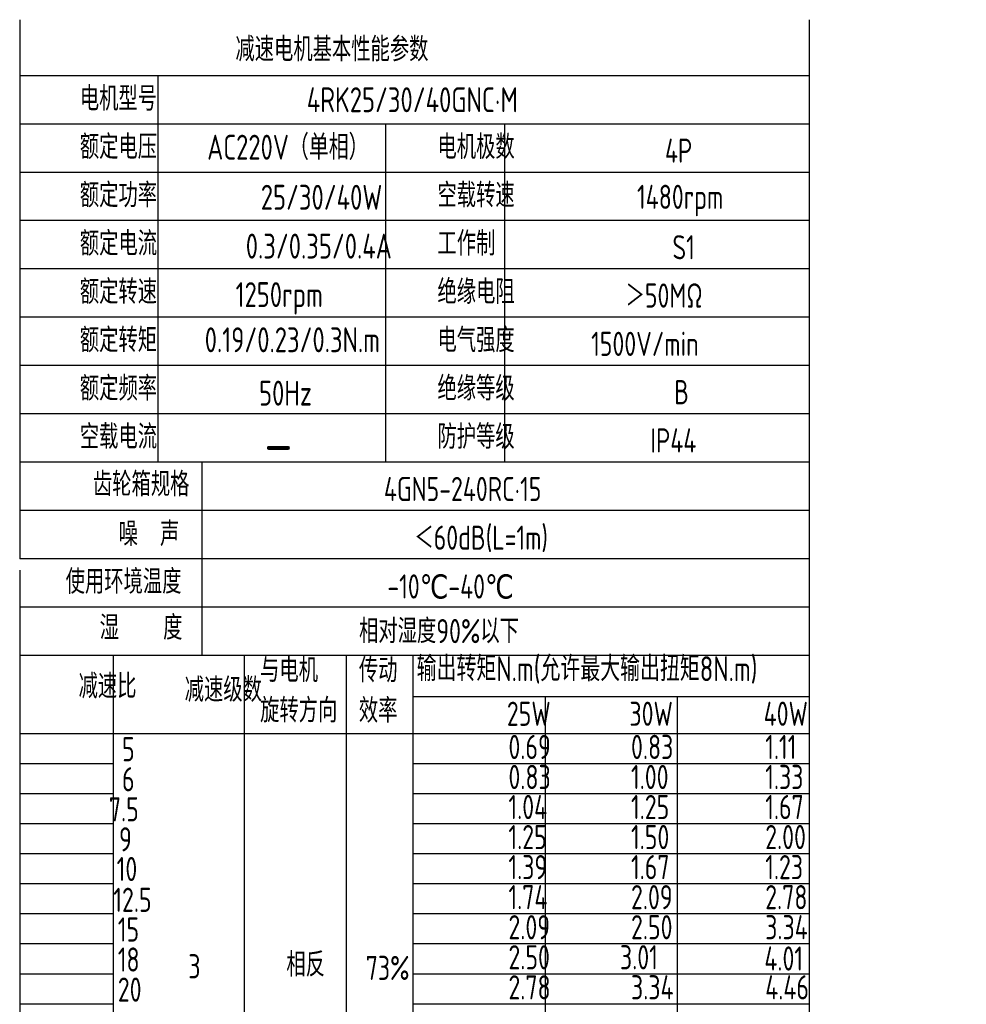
# Model space of a CAD drawing. Header units: inches. Extents: x -753 to 5070, y -3075 to 1581.
# Tile 69 of 178: x 3345 to 3613, y -2732 to -2454. Entities that reach past the tile are written whole.
import ezdxf

# ---------------------------------------------------------------- set-up
doc = ezdxf.new("R2010")
doc.units = ezdxf.units.IN
doc.header["$LTSCALE"] = 10
doc.header["$MEASUREMENT"] = 0
for name, color, linetype in [('1轮廓实线层', 7, 'Continuous'), ('2细线层', 4, 'Continuous'), ('6文字层', 3, 'Continuous')]:
    doc.layers.add(name, color=color, linetype=linetype)
doc.styles.add('PC_TEXTSTYLE', font='isocp.shx', dxfattribs={"width": 0.8, "bigfont": 'HZFS.SHX'})

msp = doc.modelspace()

# ---------------------------------------------------------------- linework, layer by layer
at = {"layer": '1轮廓实线层'}
for p, q in [((3344.949, -2453.58), (3344.949, -2606.017)), ((3568.381, -2453.58), (3568.381, -2844.399)), ((3344.949, -2609.232), (3344.949, -2883.262))]:
    msp.add_line(p, q, dxfattribs=at)
at = {"layer": '1轮廓实线层', "color": 4}
for p, q in [((3456.274, -2644.927), (3568.381, -2644.927)), ((3493.644, -2644.927), (3493.644, -2859.278)), ((3531.014, -2644.927), (3531.014, -2859.278))]:
    msp.add_line(p, q, dxfattribs=at)
at = {"layer": '2细线层'}
for p, q in [((3568.381, -2469.428), (3344.949, -2469.428)), ((3384.087, -2469.428), (3384.087, -2578.699)), ((3568.381, -2483.086), (3344.949, -2483.086)), ((3448.418, -2483.086), (3448.418, -2578.699)), ((3482.109, -2483.086), (3482.109, -2578.699)), ((3568.381, -2496.745), (3344.949, -2496.745)), ((3568.381, -2510.404), (3344.949, -2510.404)), ((3568.381, -2524.063), (3344.949, -2524.063)), ((3568.381, -2537.722), (3344.949, -2537.722)), ((3568.381, -2551.381), (3344.949, -2551.381)), ((3568.381, -2565.04), (3344.949, -2565.04)), ((3568.381, -2578.699), (3344.949, -2578.699)), ((3396.504, -2578.699), (3396.504, -2633.335)), ((3568.381, -2592.358), (3344.949, -2592.358)), ((3568.381, -2606.017), (3344.949, -2606.017)), ((3568.381, -2606.017), (3344.949, -2606.017)), ((3568.381, -2619.676), (3344.949, -2619.676)), ((3568.381, -2619.676), (3344.949, -2619.676)), ((3512.326, -2633.335), (3344.949, -2633.335)), ((3568.381, -2633.335), (3344.949, -2633.335)), ((3371.494, -2859.278), (3371.494, -2633.335)), ((3408.587, -2859.278), (3408.587, -2633.335)), ((3437.433, -2859.278), (3437.433, -2633.335)), ((3456.274, -2859.278), (3456.274, -2633.335)), ((3344.949, -2655.371), (3568.381, -2655.371)), ((3344.949, -2663.867), (3371.494, -2663.867)), ((3456.274, -2663.867), (3568.381, -2663.867)), ((3344.949, -2672.364), (3371.494, -2672.364)), ((3456.274, -2672.364), (3568.381, -2672.364)), ((3344.949, -2680.86), (3371.494, -2680.86)), ((3456.274, -2680.86), (3568.381, -2680.86)), ((3344.949, -2689.356), (3371.494, -2689.356)), ((3456.274, -2689.356), (3568.381, -2689.356)), ((3344.949, -2697.852), (3371.494, -2697.852)), ((3456.274, -2697.852), (3568.381, -2697.852)), ((3344.949, -2706.348), (3371.494, -2706.348)), ((3456.274, -2706.348), (3568.381, -2706.348)), ((3344.949, -2714.844), (3371.494, -2714.844)), ((3456.274, -2714.844), (3568.381, -2714.844)), ((3344.949, -2723.34), (3371.494, -2723.34)), ((3456.274, -2723.34), (3568.381, -2723.34)), ((3344.949, -2731.836), (3371.494, -2731.836)), ((3456.274, -2731.836), (3568.381, -2731.836))]:
    msp.add_line(p, q, dxfattribs=at)

# ---------------------------------------------------------------- texts
at = {"layer": '6文字层', "attachment_point": 1, "style": 'PC_TEXTSTYLE'}
for s, insert, char_height, width in [('{\\C3;减速电机基本性能参数}', (3405.986, -2458.526), 6.82948, 79.68493), ('{\\C3;         电机型号 }', (3333.849, -2472.481), 6.82948, 79.68493), ('\\pi7.6036;{\\C3;      4RK25/30/40GNC·M}', (3399.254, -2472.697), 7.04396, 97.70874), ('{\\C3;         额定电压}', (3333.849, -2486.14), 6.82948, 79.68493), ('{\\C3;       AC220V（单相）}', (3375.453, -2486.111), 7.04396, 82.18743), ('{\\C3;         电机极数}', (3435.047, -2486.14), 6.82948, 79.68493), ('{\\C3;         4P}', (3499.411, -2487.189), 6.82948, 79.68493), ('{\\C3;         额定功率}', (3333.849, -2499.799), 6.82948, 79.68493), ('{\\C3;              25/30/40W}', (3368.069, -2500.272), 7.04396, 82.18743), ('{\\C3;         空载转速}', (3435.047, -2499.799), 6.82948, 79.68493), ('{\\C3;          1480rpm}', (3488.394, -2500.255), 6.82948, 79.68493), ('{\\C3;         额定电流}', (3333.849, -2513.458), 6.82948, 79.68493), ('{\\C3;              0.3/0.35/0.4A}', (3363.818, -2514.088), 7.04396, 82.18743), ('{\\C3;         工作制}', (3435.047, -2513.458), 6.82948, 79.68493), ('{\\C3;           S1}', (3495.295, -2514.507), 6.82948, 79.68493), ('{\\C3;         额定转速}', (3333.849, -2527.117), 6.82948, 79.68493), ('{\\C3;       1250rpm}', (3383.501, -2527.796), 7.04396, 82.18743), ('{\\C3;         绝缘电阻}', (3435.047, -2527.117), 6.82948, 79.68493), ('{\\C3;       ＞50MΩ}', (3494.523, -2528.166), 6.82948, 79.68493), ('{\\C3;         额定转矩}', (3333.849, -2540.776), 6.82948, 79.68493), ('{\\C3;       0.19/0.23/0.3N.m}', (3374.754, -2540.571), 7.04396, 82.18743), ('{\\C3;         电气强度}', (3435.047, -2540.776), 6.82948, 79.68493), ('{\\C3;  1500V/min}', (3500.391, -2541.825), 6.82948, 79.68493), ('{\\C3;         额定频率}', (3333.849, -2554.435), 6.82948, 79.68493), ('{\\C3;        50Hz}', (3386.913, -2555.662), 7.04396, 82.18743), ('{\\C3;         绝缘等级}', (3435.047, -2554.435), 6.82948, 79.68493), ('{\\C3;          B}', (3498.896, -2555.484), 6.82948, 79.68493), ('{\\C3;         空载电流}', (3333.849, -2568.094), 6.82948, 79.68493), ('{\\C3;         防护等级}', (3435.047, -2568.094), 6.82948, 79.68493), ('{\\C3;         IP44}', (3495.295, -2569.142), 6.82948, 79.68493), ('{\\C3;        \\H1.6708x;—}', (3389.31, -2567.787), 6.82948, 79.68493), ('{\\C3;              齿轮箱规格}', (3321.94, -2581.509), 6.82948, 79.68493), ('{\\C3;             4GN5-240RC·15}', (3407.395, -2582.865), 6.82948, 91.5182), ('{\\C3;              噪  声}', (3329.225, -2595.592), 6.82948, 79.68493), ('{\\C3;              ＜60dB(L=1m)}', (3412.9, -2596.636), 6.82948, 79.68493), ('{\\C3;       使用环境温度}', (3336.09, -2609.071), 6.82948, 79.68493), ('{\\C3;       -10℃-40℃}', (3427.12, -2610.429), 6.82948, 79.68493), ('{\\C3;           湿    度}', (3333.218, -2622.08), 6.82948, 79.68493), ('{\\C3;      相对湿度90%以下}', (3422.232, -2623.052), 6.82948, 79.68493), ('{\\C3;与电机\\P旋转方向}', (3412.967, -2634.078), 6.8295, 79.68493), ('{\\C3;传动\\P效率}', (3440.92, -2634.149), 6.8295, 79.68493), ('{\\C3;输出转矩N.m(允许最大输出扭矩8N.m)}', (3457.266, -2633.584), 7.04396, 122.53347), ('{\\C3;              减速比}', (3317.877, -2638.64), 6.82948, 79.68493), ('{\\C3;              减速级数}', (3347.901, -2639.63), 6.82948, 79.68493), ('{\\C3;                25W}', (3432.823, -2646.423), 6.82948, 79.68493), ('{\\C3;                30W}', (3467.502, -2646.423), 6.82948, 79.68493), ('{\\C3;                40W}', (3505.478, -2646.423), 6.82948, 79.68493), ('{\\C3;                0.69}', (3433.268, -2655.804), 6.82948, 79.68493), ('{\\C3;                0.83}', (3467.947, -2655.804), 6.82948, 79.68493), ('{\\C3;                1.11}', (3505.923, -2655.804), 6.82948, 79.68493), ('{\\C3;                   5}', (3314.568, -2656.445), 6.82948, 79.68493), ('{\\C3;                0.83}', (3433.268, -2664.3), 6.82948, 79.68493), ('{\\C3;                1.00}', (3467.947, -2664.3), 6.82948, 79.68493), ('{\\C3;                1.33}', (3505.923, -2664.3), 6.82948, 79.68493), ('{\\C3;                   6}', (3314.568, -2664.941), 6.82948, 79.68493), ('{\\C3;                1.04}', (3433.268, -2672.796), 6.82948, 79.68493), ('{\\C3;                1.25}', (3467.947, -2672.796), 6.82948, 79.68493), ('{\\C3;                1.67}', (3505.923, -2672.796), 6.82948, 79.68493), ('{\\C3;                  7.5}', (3313.969, -2673.437), 6.82948, 79.68493), ('{\\C3;                  9}', (3316.846, -2681.933), 6.82948, 79.68493), ('{\\C3;                1.25}', (3433.268, -2681.292), 6.82948, 79.68493), ('{\\C3;                1.50}', (3467.947, -2681.292), 6.82948, 79.68493), ('{\\C3;                2.00}', (3505.923, -2681.292), 6.82948, 79.68493), ('{\\C3;                   10}', (3313.049, -2690.326), 6.82948, 79.68493), ('{\\C3;                1.39}', (3433.268, -2689.788), 6.82948, 79.68493), ('{\\C3;                1.67}', (3467.947, -2689.788), 6.82948, 79.68493), ('{\\C3;                1.23}', (3505.923, -2689.788), 6.82948, 79.68493), ('{\\C3;                   12.5}', (3312.099, -2699.031), 6.82948, 79.68493), ('{\\C3;                1.74}', (3433.268, -2698.284), 6.82948, 79.68493), ('{\\C3;                2.09}', (3467.947, -2698.284), 6.82948, 79.68493), ('{\\C3;                2.78}', (3505.923, -2698.284), 6.82948, 79.68493), ('{\\C3;                   15}', (3313.37, -2707.421), 6.82948, 79.68493), ('{\\C3;                2.09}', (3433.268, -2706.78), 6.82948, 79.68493), ('{\\C3;                2.50}', (3467.947, -2706.78), 6.82948, 79.68493), ('{\\C3;                3.34}', (3505.923, -2706.78), 6.82948, 79.68493), ('{\\C3;                   18}', (3313.37, -2715.917), 6.82948, 79.68493), ('{\\C3;     相反}', (3404.791, -2717.336), 6.82948, 79.68493), ('{\\C3;                2.50}', (3433.268, -2715.276), 6.82948, 79.68493), ('{\\C3;               3.01}', (3467.947, -2715.276), 6.82948, 79.68493), ('{\\C3;               4.01}', (3508.801, -2715.622), 6.82948, 79.68493), ('{\\C3;     3}', (3377.055, -2717.82), 6.82948, 79.68493), ('{\\C3;  73%}', (3436.622, -2718.288), 6.82948, 79.68493), ('{\\C3;                   20}', (3313.37, -2724.413), 6.82948, 79.68493), ('{\\C3;                2.78}', (3433.268, -2723.773), 6.82948, 79.68493), ('{\\C3;                3.34}', (3467.947, -2723.773), 6.82948, 79.68493), ('{\\C3;                4.46}', (3505.923, -2723.773), 6.82948, 79.68493)]:
    msp.add_mtext(s, dxfattribs=dict(at, insert=insert, char_height=char_height, width=width))

doc.saveas('drawing.dxf')
